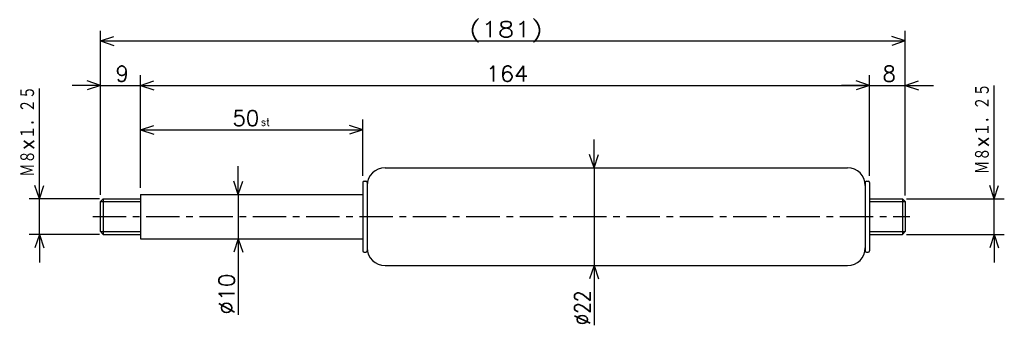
# Model space of a CAD drawing. Extents: x -359 to -138, y 136 to 205.
import ezdxf

# ---------------------------------------------------------------- set-up
doc = ezdxf.new("R2010")
doc.units = 0
doc.linetypes.add('CENTER', pattern=[12, 7.5, -1.5, 1.5, -1.5])
doc.layers.get('0').update_dxf_attribs({"linetype": 'CONTINUOUS'})
doc.styles.get("Standard").update_dxf_attribs({"font": 'txt', "bigfont": 'BIGFONT'})

msp = doc.modelspace()

# ---------------------------------------------------------------- linework, layer by layer
at = {"color": 7, "linetype": 'CONTINUOUS'}
for p, q in [((-341, 165.33197), (-341, 202.286)), ((-160, 165.33197), (-160, 202.286)), ((-341, 200), (-338, 201)), ((-341, 200), (-160, 200)), ((-341, 200), (-338, 199)), ((-160, 200), (-163, 201)), ((-160, 200), (-163, 199)), ((-341, 190), (-344, 191)), ((-341, 165.33197), (-341, 192.286)), ((-332, 166.95697), (-332, 192.286)), ((-332, 166.95697), (-332, 192.286)), ((-332, 190), (-329, 191)), ((-332, 190), (-329, 191)), ((-168, 190), (-171, 191)), ((-168, 190), (-171, 191)), ((-168, 169.65698), (-168, 192.286)), ((-168, 169.65698), (-168, 192.286)), ((-160, 165.20697), (-160, 192.286)), ((-160, 190), (-157, 191)), ((-354.73129, 164.45697), (-354.73129, 189.33054)), ((-341, 190), (-347.35, 190)), ((-341, 190), (-344, 189)), ((-341, 190), (-332, 190)), ((-332, 190), (-329, 189)), ((-332, 190), (-325.65, 190)), ((-332, 190), (-168, 190)), ((-332, 190), (-329, 189)), ((-168, 190), (-174.35, 190)), ((-168, 190), (-171, 189)), ((-168, 190), (-171, 189)), ((-168, 190), (-160, 190)), ((-160, 190), (-157, 189)), ((-160, 190), (-153.65, 190)), ((-140, 164.45697), (-140, 189.94299)), ((-332, 166.95697), (-332, 182.286)), ((-282, 169.65698), (-282, 182.286)), ((-332, 180), (-329, 181)), ((-332, 180), (-282, 180)), ((-332, 180), (-329, 179)), ((-282, 180), (-285, 181)), ((-282, 180), (-285, 179)), ((-230, 171.45697), (-230, 177.80697)), ((-230, 171.45697), (-231, 174.45697)), ((-230, 171.45697), (-229, 174.45697)), ((-354.73129, 164.45697), (-354.73129, 170.80697)), ((-310, 165.45697), (-310, 171.80697)), ((-277, 171.45697), (-173, 171.45697)), ((-230, 171.45697), (-230, 149.45697)), ((-140, 164.45697), (-140, 170.80697)), ((-310, 165.45697), (-311, 168.45697)), ((-310, 165.45697), (-309, 168.45697)), ((-281.70001, 168.45697), (-281.29999, 168.45697)), ((-168.7, 168.45697), (-168.3, 168.45697)), ((-354.73129, 164.45697), (-355.73129, 167.45697)), ((-354.73129, 164.45697), (-353.73129, 167.45697)), ((-282, 168.15698), (-282, 152.75696)), ((-281, 168.15698), (-281, 152.75696)), ((-169, 168.20959), (-169, 152.75696)), ((-168, 168.15698), (-168, 152.75696)), ((-140, 164.45697), (-141, 167.45697)), ((-140, 164.45697), (-139, 167.45697)), ((-341.25, 164.45697), (-357.0173, 164.45697)), ((-354.73129, 156.45697), (-354.73129, 164.45697)), ((-341, 163.83199), (-340.375, 164.45699)), ((-340.375, 164.45697), (-332, 164.45697)), ((-340.375, 164.45697), (-340.375, 156.45697)), ((-332, 165.45697), (-332, 155.45697)), ((-332, 165.45697), (-282, 165.45697)), ((-310, 165.45697), (-310, 155.45697)), ((-168, 164.45697), (-160.625, 164.45697)), ((-160, 163.83197), (-160.625, 164.45697)), ((-160.625, 164.45697), (-160.625, 156.45697)), ((-159.75, 164.45697), (-137.714, 164.45697)), ((-140, 156.45697), (-140, 164.45697)), ((-341, 157.08197), (-341, 163.83197)), ((-341, 163.83197), (-332, 163.83197)), ((-168, 163.83197), (-160, 163.83197)), ((-160, 163.83197), (-160, 157.08197)), ((-341.25, 156.45697), (-357.0173, 156.45697)), ((-354.73129, 156.45697), (-355.73129, 153.45697)), ((-354.73129, 156.45697), (-353.73129, 153.45697)), ((-354.73129, 156.45697), (-354.73129, 150.10697)), ((-341, 157.08197), (-332, 157.08197)), ((-341, 157.08197), (-340.375, 156.45699)), ((-340.375, 156.45697), (-332, 156.45697)), ((-332, 155.45697), (-282, 155.45697)), ((-310, 155.45697), (-311, 152.45697)), ((-310, 155.45697), (-310, 138.39523)), ((-310, 155.45697), (-309, 152.45697)), ((-310, 155.45697), (-310, 149.10697)), ((-168, 157.08197), (-160, 157.08197)), ((-168, 156.45697), (-160.625, 156.45697)), ((-160, 157.08197), (-160.625, 156.45697)), ((-159.75, 156.45697), (-137.714, 156.45697)), ((-140, 156.45697), (-141, 153.45697)), ((-140, 156.45697), (-139, 153.45697)), ((-140, 156.45697), (-140, 150.10697)), ((-281.70001, 152.45697), (-281.29999, 152.45697)), ((-168.7, 152.45697), (-168.3, 152.45697)), ((-277, 149.45697), (-173, 149.45697)), ((-230, 149.45697), (-231, 146.45697)), ((-230, 149.45697), (-230, 136.00778)), ((-230, 149.45697), (-229, 146.45697)), ((-230, 149.45697), (-230, 143.10697))]:
    msp.add_line(p, q, dxfattribs=at)
at = {"color": 7, "linetype": 'CENTER'}
msp.add_line((-342.71561, 160.45697), (-158.93832, 160.45697), dxfattribs=at)
at = {"color": 7, "linetype": 'CONTINUOUS'}
for centre, radius, start, end in [((-277, 167.45697), 4, 90, 180), ((-173, 167.45697), 4, 0, 90), ((-281.70001, 168.15698), 0.3, 90, 180), ((-281.29999, 168.15698), 0.3, 0, 90), ((-168.7, 168.15698), 0.3, 90, 169.90238), ((-168.3, 168.15698), 0.3, 0, 90), ((-277, 153.45697), 4, 180, 270), ((-173, 153.45697), 4, 270, 360), ((-281.70001, 152.75696), 0.3, 180, 270), ((-281.29999, 152.75696), 0.3, 270, 360), ((-168.7, 152.75696), 0.3, 180, 270), ((-168.3, 152.75696), 0.3, 270, 360)]:
    msp.add_arc(centre, radius, start, end, dxfattribs=at)

# ---------------------------------------------------------------- texts
for s, height, width, p in [('(181)', 3.5, 1.251373, (-258.043, 200.875)), ('164', 3.5, 1.063592, (-254.343, 190.875)), ('50', 3.5, 1.007633, (-311.343, 180.875)), ('st', 1.75, 0.940457, (-304.943, 180.875))]:
    msp.add_text(s, height=height, dxfattribs=dict(at, width=width)).set_placement(p)
for s, width, p in [('Ｍ８×１．２５', 0.773806, (-140.875, 170.057)), ('Ｍ８×１．２５', 0.773806, (-355.60629, 169.44454)), ('%%C10', 1.028808, (-310.875, 138.39522)), ('%%C22', 0.868745, (-230.875, 136.00777))]:
    msp.add_text(s, height=3.5, rotation=90.000003, dxfattribs=dict(at, width=width)).set_placement(p)
for s, p in [('9', (-337.643, 190.875)), ('8', (-165.143, 190.875))]:
    msp.add_text(s, height=3.5, dxfattribs=at).set_placement(p)

doc.saveas('drawing.dxf')
